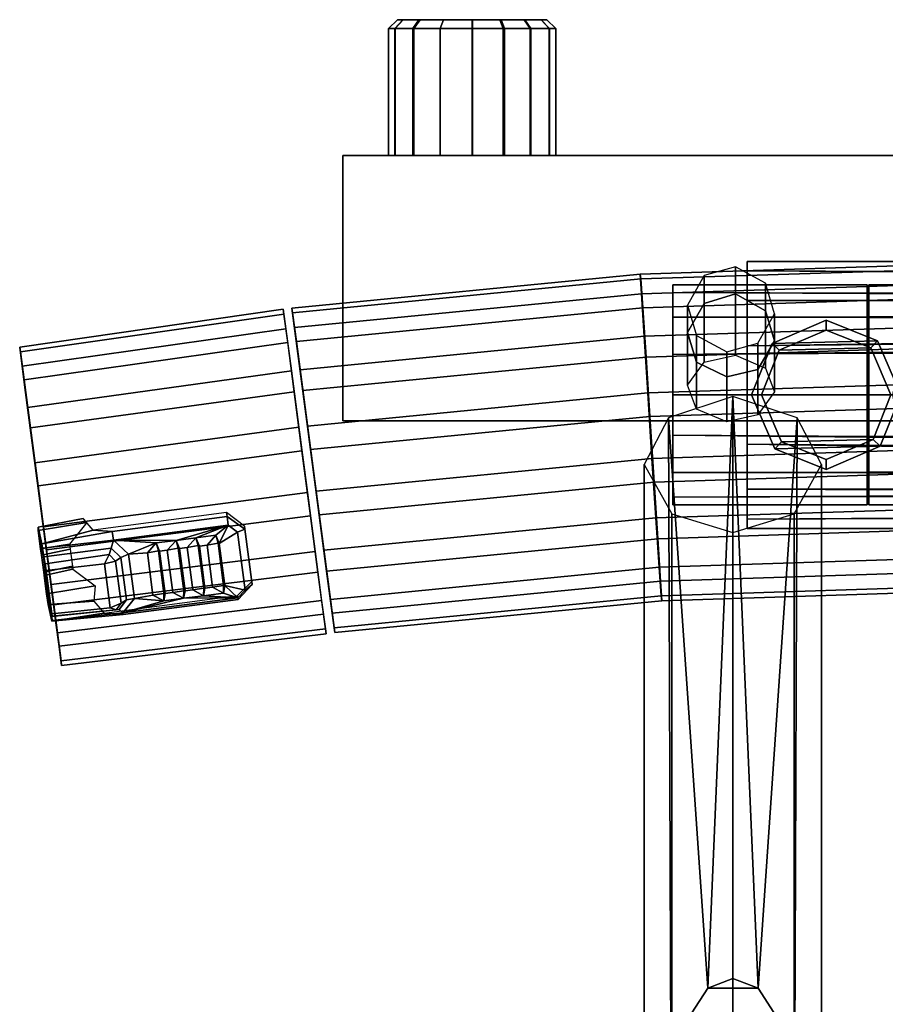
# Model space of a CAD drawing. Header units: millimetres. Extents: x -150 to 150, y -498 to 0.
# Tile 3 of 7: x -150 to -16, y -152 to 0. Entities that reach past the tile are written whole.
import ezdxf

# ---------------------------------------------------------------- set-up
doc = ezdxf.new("R2010")
doc.units = ezdxf.units.MM
doc.header["$MEASUREMENT"] = 0
doc.layers.add('CHROME01', color=9, linetype='Continuous')
doc.layers.add('CHROME03', color=250, linetype='Continuous')

msp = doc.modelspace()

# ---------------------------------------------------------------- meshes
at = {"layer": 'CHROME01'}
mesh = msp.add_polyface(dxfattribs=at)
corners = [(-88.99, -21, 9.29), (-88.99, -1.35, 9.25), (-91.97, -1.35, 4.81), (-91.97, -21, 4.85), (-84.95, -21, 11.96), (-84.95, -1.35, 11.91), (-79.97, -21, 12.94), (-79.97, -1.35, 12.9), (-74.99, -21, 11.93), (-74.99, -1.35, 11.89), (-71.03, -21, 9.32), (-71.03, -1.35, 9.27), (-68.09, -21, 5), (-68.09, -1.35, 4.96), (-92.9, -1.35), (-92.9, -21, 0.04), (-70.92, -21, -9.12), (-70.92, -1.35, -9.17), (-68.07, -1.35, -4.9), (-68.07, -21, -4.85), (-75.23, -21, -11.94), (-75.23, -1.35, -11.99), (-79.99, -21, -12.86), (-79.99, -1.35, -12.9), (-84.96, -21, -11.86), (-84.96, -1.35, -11.91), (-89.18, -21, -9.02), (-89.18, -1.35, -9.06), (-91.88, -21, -4.97), (-91.88, -1.35, -5.02), (-88.99, -1.35, 9.25), (-88.05, 0, 8.28), (-90.72, 0, 4.31), (-91.97, -1.35, 4.81), (-84.95, -1.35, 11.91), (-84.43, 0, 10.67), (-79.97, -1.35, 12.9), (-79.97, 0, 11.55), (-74.99, -1.35, 11.89), (-75.51, 0, 10.64), (-71.03, -1.35, 9.27), (-71.97, 0, 8.3), (-68.09, -1.35, 4.96), (-69.34, 0, 4.44), (-67.1, -1.35), (-68.45, 0), (-91.55, 0), (-92.9, -1.35), (-68.07, -1.35, -4.9), (-69.32, 0, -4.39), (-70.92, -1.35, -9.17), (-71.87, 0, -8.21), (-75.23, -1.35, -11.99), (-75.73, 0, -10.73), (-79.99, -1.35, -12.9), (-79.99, 0, -11.55), (-84.96, -1.35, -11.91), (-84.44, 0, -10.66), (-89.18, -1.35, -9.06), (-88.22, 0, -8.11), (-91.88, -1.35, -5.02), (-90.64, 0, -4.49), (-149.51, -53.57, -9.22), (-149.9, -50.61, -0.19), (-109.18, -44.77, -0.25), (-108.78, -47.79, -9.45), (-148.67, -59.96, -16.73), (-107.92, -54.29, -17.1), (-147.54, -68.5, -21.09), (-106.78, -63, -21.55), (-148.25, -63.11, 24.84), (-147.07, -72.06, 27.82), (-106.3, -66.63, 28.29), (-107.5, -57.51, 25.25), (-149.23, -55.66, 18.39), (-108.5, -49.92, 18.69), (-149.8, -51.34, 9.78), (-109.08, -45.51, 9.91), (-53.85, -42.37, -9.53), (-107.44, -47.61, -9.45), (-107.84, -44.6, -0.25), (-54.03, -39.34, -0.33), (-53.44, -48.93, -17.18), (-106.58, -54.12, -17.1), (-52.88, -57.69, -21.62), (-105.44, -62.83, -21.55), (-53.14, -52.15, 25.18), (-106.16, -57.33, 25.25), (-104.96, -66.45, 28.29), (-52.53, -61.33, 28.22), (-53.65, -44.52, 18.61), (-107.16, -49.74, 18.69), (-53.96, -40.08, 9.83), (-107.74, -45.34, 9.91), (-148.01, -64.91, 21.54), (-148.25, -63.11, 24.84), (-149.23, -55.66, 18.39), (-148.84, -58.62, 16.09), (-149.8, -51.34, 9.78), (-149.33, -54.96, 8.85), (-149.9, -50.61, -0.19), (-149.41, -54.32, 0.29), (-149.51, -53.57, -9.22), (-149.08, -56.84, -7.39), (-148.67, -59.96, -16.73), (-148.37, -62.24, -13.74), (-100, -21, 22.3), (-100, -21, -19.3), (-100, -62, -19.3), (-100, -62, 22.3)]
mesh.append_faces([[corners[k] for k in face] for face in [(0, 1, 2, 3), (4, 5, 1, 0), (6, 7, 5, 4), (8, 9, 7, 6), (10, 11, 9, 8), (12, 13, 11, 10), (3, 2, 14, 15), (16, 17, 18, 19), (20, 21, 17, 16), (22, 23, 21, 20), (24, 25, 23, 22), (26, 27, 25, 24), (28, 29, 27, 26), (14, 29, 28, 15), (30, 31, 32, 33), (34, 35, 31, 30), (36, 37, 35, 34), (38, 39, 37, 36), (40, 41, 39, 38), (42, 43, 41, 40), (44, 45, 43, 42), (33, 32, 46, 47), (48, 49, 45, 44), (50, 51, 49, 48), (52, 53, 51, 50), (54, 55, 53, 52), (56, 57, 55, 54), (58, 59, 57, 56), (60, 61, 59, 58), (61, 60, 47, 46), (62, 63, 64, 65), (66, 62, 65, 67), (68, 66, 67, 69), (70, 71, 72, 73), (74, 70, 73, 75), (76, 74, 75, 77), (63, 76, 77, 64), (78, 79, 80, 81), (82, 83, 79, 78), (84, 85, 83, 82), (86, 87, 88, 89), (90, 91, 87, 86), (92, 93, 91, 90), (81, 80, 93, 92), (94, 95, 96, 97), (97, 96, 98, 99), (100, 101, 99, 98), (102, 103, 101, 100), (104, 105, 103, 102), (106, 107, 108, 109)]])
mesh = msp.add_polyface(dxfattribs=at)
corners = [(-0.03, -40.63, -9.6), (-53.85, -42.37, -9.53), (-54.03, -39.34, -0.33), (-0.03, -37.59, -0.41), (-0.02, -47.2, -17.26), (-53.44, -48.93, -17.18), (-0.03, -42.78, 18.54), (-53.65, -44.52, 18.61), (-53.14, -52.15, 25.18), (-0.02, -50.43, 25.1), (-0.03, -38.34, 9.75), (-53.96, -40.08, 9.83), (100, -21, -19.3), (100, -62, -19.3), (-100, -62, -19.3), (-100, -21, -19.3), (100, -21, 22.3), (100, -21, -19.3), (-100, -21, -19.3), (-100, -21, 22.3), (100, -21, 22.3), (-100, -21, 22.3), (-100, -62, 22.3), (100, -62, 22.3), (-5.81, -44.17, 22.53), (-5.81, -44.17, 32), (0, -43, 32), (0, -43, 22.53), (-10.56, -47.34, 22.65), (-10.56, -47.34, 32), (-7.23, -50.42, 43), (-6.19, -51.5, 44.5), (0, -49.02, 44.5), (0, -47.52, 43), (-7.23, -50.42, 32), (-7.23, -50.42, 43), (0, -47.52, 43), (0, -47.52, 32), (-0.26, -2.8, 989.25), (-6.15, -2.8, 986.63), (-6.15, -57.8, 986.63), (-0.26, -57.8, 989.25), (-8.5, -2.8, 980.76), (-8.5, -57.8, 980.76), (-6.05, -2.8, 974.79), (0.01, -2.8, 972.26), (0.01, -57.8, 972.26), (-6.05, -57.8, 974.79), (5.05, -2.8, 992.74), (0.03, -2.8, 993.76), (-4.99, -2.8, 992.76), (-12.06, -2.8, 985.61), (12, -2.8, 985.76), (9.04, -2.8, 990.1), (-9.06, -2.8, 990.08), (-13, -2.8, 980.76), (13, -2.8, 980.76), (-11.64, -2.8, 974.96), (11.63, -2.8, 974.95), (-13, 0, 980.76), (-13, -2.8, 980.76), (-12.06, -2.8, 985.61), (-12.06, 0, 985.61), (-9.06, -2.8, 990.08), (-9.06, 0, 990.08), (-4.99, -2.8, 992.76), (-4.99, 0, 992.76), (0.03, -2.8, 993.76), (0.03, 0, 993.76), (-2.74, 0, 968.05), (-2.74, -2.8, 968.05), (-7.97, -2.8, 970.48), (-7.97, 0, 970.48), (-11.64, -2.8, 974.96), (-11.64, 0, 974.96), (-5.81, -46.17, 993.76), (0, -44.8, 993.76), (0, -44.8, 967.76), (-5.81, -46.17, 967.76), (-10.05, -49.55, 967.76), (-10.05, -49.55, 993.76), (-10.05, -49.55, 993.76), (10.05, -49.55, 993.76), (5.72, -46.13, 993.76), (-5.81, -46.17, 993.76), (5.72, -46.13, 967.76), (10.05, -49.55, 967.76), (-10.05, -49.55, 967.76), (-5.81, -46.17, 967.76), (-37.53, -38.81, 195.6), (-13.3, -38.96, 195.96), (-13.3, -37.36, 188), (-37.53, -37.36, 188), (-13.3, -38.92, 180.13), (-37.53, -38.81, 180.4), (-13.3, -43.37, 173.43), (-37.53, -43.4, 173.4), (-13.3, -50.07, 168.94), (-37.53, -50.4, 168.81), (-13.3, -50.16, 207.1), (-13.3, -43.47, 202.66), (-37.53, -43.4, 202.6), (-37.53, -50.4, 207.19), (0, -48, 58.31), (-7.03, -50.88, 58.31), (-6, -50, 1206.7), (0, -48, 1206.7), (-17.36, -49.64, 164.5), (-25.31, -46.46, 164.5), (-25.31, -46.46, 173.15), (-17.36, -49.64, 173.15), (-25.31, -46.46, 164.5), (-17.36, -49.64, 164.5), (-33.67, -50.05, 164.5), (-18.41, -50.74, 133.51), (-25.31, -47.99, 133.51), (-25.31, -46.46, 163.5), (-17.36, -49.64, 163.5), (-17.36, -49.64, 163.5), (-25.31, -46.46, 163.5), (-33.67, -50.05, 163.5), (0, -45.96, 35), (-8.73, -49.7, 35), (-8.73, -49.7, 58.05), (0, -45.96, 58.05), (8.3, -49.27, 58.05), (0, -45.96, 58.05), (-8.73, -49.7, 58.05), (0, -45.96, 35), (8.3, -49.27, 35), (-8.73, -49.7, 35), (-18.7, -42.31, 846), (18.3, -42.31, 846), (18.3, -41, 839.44), (-18.7, -41, 839.44), (18.3, -42.28, 832.96), (-18.7, -42.28, 832.96), (18.3, -45.95, 827.44), (-18.7, -45.95, 827.44), (18.3, -51.47, 823.75), (-18.7, -51.47, 823.75), (18.3, -46.03, 851.51), (-18.7, -46.03, 851.51), (-18.7, -51.54, 855.17), (18.3, -51.54, 855.17)]
mesh.append_faces([[corners[k] for k in face] for face in [(0, 1, 2, 3), (4, 5, 1, 0), (6, 7, 8, 9), (10, 11, 7, 6), (3, 2, 11, 10), (12, 13, 14, 15), (16, 17, 18, 19), (20, 21, 22, 23), (24, 25, 26, 27), (28, 29, 25, 24), (30, 31, 32, 33), (34, 35, 36, 37), (38, 39, 40, 41), (40, 39, 42, 43), (44, 45, 46, 47), (42, 44, 47, 43), (48, 49, 50, 50), (51, 52, 53, 54), (55, 56, 52, 51), (57, 58, 56, 55), (59, 60, 61, 62), (62, 61, 63, 64), (64, 63, 65, 66), (66, 65, 67, 68), (69, 70, 71, 72), (72, 71, 73, 74), (74, 73, 60, 59), (75, 76, 77, 78), (79, 80, 75, 78), (81, 82, 83, 84), (85, 86, 87, 88), (89, 90, 91, 92), (91, 93, 94, 92), (93, 95, 96, 94), (97, 98, 96, 95), (99, 100, 101, 102), (90, 89, 101, 100), (103, 104, 105, 106), (107, 108, 109, 110), (111, 112, 113, 113), (114, 115, 116, 117), (118, 119, 120, 120), (121, 122, 123, 124), (125, 126, 127, 127), (128, 129, 130, 130), (131, 132, 133, 134), (135, 136, 134, 133), (135, 137, 138, 136), (139, 140, 138, 137), (141, 142, 143, 144), (132, 131, 142, 141)]])
mesh = msp.add_polyface(dxfattribs=at)
corners = [(-67.1, -21, 0.04), (-67.1, -1.35), (-68.09, -1.35, 4.96), (-68.09, -21, 5), (-68.07, -21, -4.85), (-68.07, -1.35, -4.9), (-33.28, -49.63, 822), (-35.86, -54.07, 820.62), (-35.86, -50.01, 802.06), (-33.28, -45.45, 803), (-33.28, -57.55, 837.85), (-35.86, -61.11, 834.86), (-34.67, -45.03, 823.43), (-34.67, -40.74, 803.98), (-34.67, -53.86, 840.95), (-39.32, -38.21, 804.5), (-39.32, -42.36, 823.45), (-39.32, -51.88, 842.6), (-40.68, -62.17, 833.97), (-40.68, -55.22, 819.6), (-46.72, -48.34, 822.4), (-44.14, -43.89, 823.78), (-44.14, -39.57, 804.22), (-46.72, -44.13, 803.28), (-46.72, -56.51, 838.72), (-44.14, -52.94, 841.71), (-45.33, -52.93, 820.98), (-45.33, -48.84, 802.3), (-45.33, -60.2, 835.63), (-40.68, -51.37, 801.78), (-37.53, -37.36, 188), (-37.53, -58, 188), (-37.53, -38.81, 195.6), (-37.53, -65.6, 207.19), (-37.53, -58, 208.64), (-37.53, -43.4, 202.6), (-37.53, -50.4, 207.19), (-37.53, -65.6, 168.81), (-37.53, -58, 167.36), (-37.53, -43.4, 173.4), (-37.53, -50.4, 168.81), (-37.53, -38.81, 180.4), (-36.85, -58, 173.15), (-36.85, -58, 164.5), (-33.26, -66.36, 164.5), (-33.26, -66.36, 173.15), (-33.67, -50.05, 164.5), (-33.67, -50.05, 173.15), (-25.31, -46.46, 164.5), (-25.31, -46.46, 173.15), (-17.36, -49.64, 173.15), (-25.31, -46.46, 173.15), (-33.67, -50.05, 173.15), (-36.85, -58, 163.5), (-35.32, -58, 133.51), (-32.2, -65.25, 133.51), (-33.26, -66.36, 163.5), (-32.56, -51.1, 133.51), (-33.67, -50.05, 163.5), (-25.31, -47.99, 133.51), (-25.31, -46.46, 163.5), (-49, -42.19, 845.7), (-19, -42.31, 846), (-19, -41, 839.44), (-49, -41, 839.44), (-19, -42.28, 832.96), (-49, -42.19, 833.18), (-19, -45.95, 827.44), (-49, -45.98, 827.42), (-19, -51.47, 823.75), (-49, -51.74, 823.63), (-19, -57.99, 822.44), (-49, -58, 822.44), (-19, -64.45, 823.71), (-49, -64.25, 823.63), (-19, -58, 856.44), (-49, -58, 856.44), (-49, -64.25, 855.25), (-19, -64.56, 855.12), (-19, -51.54, 855.17), (-49, -51.74, 855.25), (-19, -46.03, 851.51), (-49, -45.98, 851.46), (-49, -58, 839.44), (-49, -45.98, 851.46), (-49, -42.19, 845.7), (-49, -41, 839.44), (-49, -58, 856.44), (-49, -51.74, 855.25), (-49, -64.25, 855.25), (-49, -51.74, 823.63), (-49, -58, 822.44), (-49, -64.25, 823.63), (-49, -45.98, 827.42), (-49, -42.19, 833.18)]
mesh.append_faces([[corners[k] for k in face] for face in [(0, 1, 2, 3), (4, 5, 1, 0), (6, 7, 8, 9), (10, 11, 7, 6), (12, 6, 9, 13), (14, 10, 6, 12), (12, 13, 15, 16), (14, 12, 16, 17), (7, 11, 18, 19), (20, 21, 22, 23), (24, 25, 21, 20), (26, 20, 23, 27), (28, 24, 20, 26), (16, 21, 25, 17), (15, 22, 21, 16), (18, 28, 26, 19), (29, 8, 7, 19), (29, 19, 26, 27), (30, 31, 32, 32), (33, 34, 31, 31), (35, 31, 36, 36), (37, 31, 38, 38), (31, 39, 40, 40), (39, 31, 41, 41), (35, 32, 31, 31), (36, 31, 34, 34), (40, 38, 31, 31), (30, 41, 31, 31), (42, 43, 44, 45), (46, 43, 42, 47), (48, 46, 47, 49), (50, 51, 52, 52), (53, 54, 55, 56), (57, 54, 53, 58), (59, 57, 58, 60), (61, 62, 63, 64), (63, 65, 66, 64), (65, 67, 68, 66), (69, 70, 68, 67), (71, 72, 70, 69), (73, 74, 72, 71), (75, 76, 77, 78), (79, 80, 76, 75), (79, 81, 82, 80), (62, 61, 82, 81), (83, 84, 85, 86), (87, 88, 83, 89), (84, 83, 88, 88), (83, 90, 91, 92), (83, 93, 90, 90), (83, 86, 94, 93)]])
mesh = msp.add_polyface(dxfattribs=at)
corners = [(-146.24, -78.38, -21.82), (-147.54, -68.5, -21.09), (-106.78, -63, -21.55), (-105.45, -73.07, -22.29), (-145.06, -87.33, -18.84), (-104.25, -82.19, -19.26), (-144.08, -94.78, -12.4), (-103.25, -89.78, -12.69), (-143.51, -99.1, -3.78), (-102.67, -94.19, -3.91), (-144.65, -90.48, 22.72), (-143.81, -96.87, 15.21), (-102.97, -91.92, 15.45), (-103.83, -85.41, 23.1), (-145.77, -81.94, 27.08), (-104.97, -76.7, 27.55), (-147.07, -72.06, 27.82), (-106.3, -66.63, 28.29), (-52.22, -67.83, -22.37), (-104.11, -72.9, -22.29), (-105.44, -62.83, -21.55), (-52.88, -57.69, -21.62), (-51.61, -77.01, -19.33), (-102.91, -82.02, -19.26), (-51.1, -84.64, -12.77), (-101.91, -89.61, -12.69), (-50.79, -89.08, -3.98), (-101.33, -94.01, -3.91), (-50.72, -89.82, 6.17), (-101.23, -94.75, 6.25), (-50.9, -86.78, 15.37), (-101.63, -91.74, 15.45), (-51.31, -80.23, 23.03), (-102.49, -85.23, 23.1), (-51.87, -71.47, 27.47), (-103.63, -76.52, 27.55), (-52.53, -61.33, 28.22), (-104.96, -66.45, 28.29), (-144.08, -94.78, -12.4), (-143.51, -99.1, -3.78), (-143.99, -95.48, -2.85), (-144.47, -91.82, -10.09), (-144.95, -88.2, 19.74), (-144.24, -93.6, 13.39), (-143.81, -96.87, 15.21), (-144.65, -90.48, 22.72), (-145.89, -81.02, 23.43), (-145.77, -81.94, 27.08), (-147.07, -72.06, 27.82), (-147.01, -72.53, 24.08), (-148.25, -63.11, 24.84), (-148.01, -64.91, 21.54), (-147.54, -68.5, -21.09), (-147.42, -69.42, -17.44), (-148.37, -62.24, -13.74), (-148.67, -59.96, -16.73), (-146.24, -78.38, -21.82), (-146.3, -77.9, -18.08), (-145.06, -87.33, -18.84), (-145.3, -85.52, -15.54), (-105.44, -62.83, -21.55), (-104.11, -72.9, -22.29), (-102.91, -82.02, -19.26), (-106.58, -54.12, -17.1), (-101.91, -89.61, -12.69), (-107.44, -47.61, -9.45), (-101.33, -94.01, -3.91), (-107.84, -44.6, -0.25), (-107.74, -45.34, 9.91), (-101.23, -94.75, 6.25), (-101.63, -91.74, 15.45), (-107.16, -49.74, 18.69), (-102.49, -85.23, 23.1), (-106.16, -57.33, 25.25), (-103.63, -76.52, 27.55), (-104.96, -66.45, 28.29), (-39.72, -58.27, 861.08), (-35.83, -149.7, 969.17), (-29.79, -61.53, 858.34), (-37.53, -78.64, 188), (-37.53, -77.19, 195.6), (-37.53, -58, 188), (-37.53, -65.6, 207.19), (-37.53, -72.6, 202.6), (-37.53, -77.19, 180.4), (-37.53, -65.6, 168.81), (-37.53, -72.6, 173.4), (-33.26, -66.36, 164.5), (-25.31, -69.54, 164.5), (-25.31, -69.54, 173.15), (-33.26, -66.36, 173.15), (-19, -64.45, 823.71), (-19, -69.96, 827.36), (-49, -70.02, 827.42), (-49, -64.25, 823.63), (-19, -73.68, 832.88), (-49, -73.8, 833.18), (-19, -75, 839.44), (-49, -75, 839.44), (-19, -73.72, 845.89), (-49, -73.8, 845.7), (-19, -70.07, 851.41), (-49, -70.02, 851.46), (-19, -64.56, 855.12), (-49, -64.25, 855.25), (-49, -73.8, 845.7), (-49, -70.02, 851.46), (-49, -58, 839.44), (-49, -75, 839.44), (-49, -64.25, 855.25), (-49, -70.02, 827.42), (-49, -73.8, 833.18), (-49, -64.25, 823.63)]
mesh.append_faces([[corners[k] for k in face] for face in [(0, 1, 2, 3), (4, 0, 3, 5), (6, 4, 5, 7), (8, 6, 7, 9), (10, 11, 12, 13), (14, 10, 13, 15), (16, 14, 15, 17), (18, 19, 20, 21), (22, 23, 19, 18), (24, 25, 23, 22), (26, 27, 25, 24), (28, 29, 27, 26), (30, 31, 29, 28), (32, 33, 31, 30), (34, 35, 33, 32), (36, 37, 35, 34), (38, 39, 40, 41), (42, 43, 44, 45), (46, 42, 45, 47), (46, 47, 48, 49), (49, 48, 50, 51), (52, 53, 54, 55), (56, 57, 53, 52), (58, 59, 57, 56), (58, 38, 41, 59), (60, 61, 62, 63), (63, 62, 64, 65), (65, 64, 66, 67), (68, 69, 70, 71), (67, 66, 69, 68), (71, 70, 72, 73), (73, 72, 74, 75), (76, 77, 78, 78), (79, 80, 81, 81), (82, 81, 83, 83), (79, 81, 84, 84), (81, 85, 86, 86), (83, 81, 80, 80), (86, 84, 81, 81), (87, 88, 89, 90), (91, 92, 93, 94), (95, 96, 93, 92), (97, 98, 96, 95), (99, 100, 98, 97), (99, 101, 102, 100), (103, 104, 102, 101), (105, 106, 107, 108), (109, 107, 106, 106), (107, 110, 111, 108), (107, 112, 110, 110)]])
mesh = msp.add_polyface(dxfattribs=at)
corners = [(-0.02, -55.98, -21.7), (-52.88, -57.69, -21.62), (-53.44, -48.93, -17.18), (-0.02, -47.2, -17.26), (-0.01, -66.14, -22.44), (-52.22, -67.83, -22.37), (-0.02, -50.43, 25.1), (-53.14, -52.15, 25.18), (-52.53, -61.33, 28.22), (-0.02, -59.63, 28.14), (13.71, -64.08, 32), (15, -58, 32), (-15, -58, 32), (-13.83, -63.81, 32), (-13.71, -51.92, 26.64), (-13.71, -51.92, 32), (-10.56, -47.34, 32), (-10.56, -47.34, 22.65), (-15, -58, 28.3), (-15, -58, 32), (-13.83, -63.81, 28.27), (-13.83, -63.81, 32), (-10.48, -58, 43), (-8.98, -58, 44.5), (-6.19, -51.5, 44.5), (-7.23, -50.42, 43), (-7.58, -65.23, 43), (-6.5, -64.19, 44.5), (-10.48, -58, 32), (-10.48, -58, 43), (-7.23, -50.42, 43), (-7.23, -50.42, 32), (-7.58, -65.23, 32), (-7.58, -65.23, 43), (-10.27, -65.77, 993.76), (-12.71, -60.54, 993.76), (-12.71, -60.54, 967.76), (-10.27, -65.77, 967.76), (-12.68, -54.91, 993.76), (-12.68, -54.91, 967.76), (-10.05, -49.55, 993.76), (-10.05, -49.55, 967.76), (-12.71, -60.54, 993.76), (12.63, -60.9, 993.76), (12.7, -55.01, 993.76), (-12.68, -54.91, 993.76), (-10.27, -65.77, 993.76), (10.02, -66.08, 993.76), (12.63, -60.9, 967.76), (10.02, -66.08, 967.76), (-10.27, -65.77, 967.76), (-12.71, -60.54, 967.76), (12.7, -55.01, 967.76), (12.63, -60.9, 967.76), (-12.71, -60.54, 967.76), (-12.68, -54.91, 967.76), (10.05, -49.55, 967.76), (12.7, -55.01, 967.76), (-12.68, -54.91, 967.76), (-10.05, -49.55, 967.76), (-13.3, -57.99, 167.36), (-37.53, -58, 167.36), (-37.53, -50.4, 168.81), (-13.3, -50.07, 168.94), (-13.3, -65.83, 168.9), (-37.53, -65.6, 168.81), (-13.3, -58, 208.64), (-37.53, -58, 208.64), (-37.53, -65.6, 207.19), (-13.3, -65.97, 207.04), (-13.3, -50.16, 207.1), (-37.53, -50.4, 207.19), (-7.03, -50.88, 58.31), (-10, -58.01, 58.31), (-10, -58, 1206.7), (-6, -50, 1206.7), (-6.86, -65.27, 58.31), (-6, -66, 1206.7), (-10, -71, 1238.42), (-7.03, -66.04, 1243.33), (-7.03, -54.86, 1226.55), (-10, -61.34, 1223.95), (-6.84, -68.23, 1221.18), (0, -52.08, 1227.39), (0, -64.16, 1245.54), (0, -48, 1206.7), (-16.95, -65.95, 164.5), (-13.77, -58, 164.5), (-13.77, -58, 173.15), (-16.95, -65.95, 173.15), (-13.77, -58, 173.15), (-13.77, -58, 164.5), (-17.36, -49.64, 164.5), (-17.36, -49.64, 173.15), (-33.26, -66.36, 173.15), (-16.95, -65.95, 173.15), (-13.77, -58, 173.15), (-36.85, -58, 173.15), (-17.36, -49.64, 173.15), (-33.67, -50.05, 173.15), (-13.77, -58, 164.5), (-16.95, -65.95, 164.5), (-33.26, -66.36, 164.5), (-36.85, -58, 164.5), (-33.67, -50.05, 164.5), (-17.36, -49.64, 164.5), (-18.05, -64.89, 133.51), (-15.3, -58, 133.51), (-13.77, -58, 163.5), (-16.95, -65.95, 163.5), (-13.77, -58, 163.5), (-15.3, -58, 133.51), (-18.41, -50.74, 133.51), (-17.36, -49.64, 163.5), (-33.26, -66.36, 163.5), (-16.95, -65.95, 163.5), (-13.77, -58, 163.5), (-36.85, -58, 163.5), (-17.36, -49.64, 163.5), (-33.67, -50.05, 163.5), (-25.31, -47.99, 133.51), (-18.41, -50.74, 133.51), (-32.56, -51.1, 133.51), (-15.3, -58, 133.51), (-18.05, -64.89, 133.51), (-32.2, -65.25, 133.51), (-35.32, -58, 133.51), (-12.04, -58, 58.05), (-12.04, -58, 35), (-8.3, -66.73, 35), (-8.3, -66.73, 58.05), (-8.73, -49.7, 35), (-8.73, -49.7, 58.05), (-12.04, -58, 58.05), (12.04, -58, 58.05), (8.3, -49.27, 58.05), (-8.73, -49.7, 58.05), (-8.73, -49.7, 35), (8.3, -49.27, 35), (12.04, -58, 35), (-12.04, -58, 35), (18.3, -51.47, 823.75), (18.3, -57.99, 822.44), (-18.7, -57.99, 822.44), (-18.7, -51.47, 823.75), (18.3, -64.45, 823.71), (-18.7, -64.45, 823.71), (18.3, -58, 856.44), (-18.7, -58, 856.44), (-18.7, -64.56, 855.12), (18.3, -64.56, 855.12), (18.3, -51.54, 855.17), (-18.7, -51.54, 855.17)]
mesh.append_faces([[corners[k] for k in face] for face in [(0, 1, 2, 3), (4, 5, 1, 0), (6, 7, 8, 9), (10, 11, 12, 13), (14, 15, 16, 17), (18, 19, 15, 14), (20, 21, 19, 18), (22, 23, 24, 25), (26, 27, 23, 22), (28, 29, 30, 31), (32, 33, 29, 28), (34, 35, 36, 37), (36, 35, 38, 39), (39, 38, 40, 41), (42, 43, 44, 45), (46, 47, 43, 42), (48, 49, 50, 51), (52, 53, 54, 55), (56, 57, 58, 59), (60, 61, 62, 63), (64, 65, 61, 60), (66, 67, 68, 69), (70, 71, 67, 66), (72, 73, 74, 75), (74, 73, 76, 77), (78, 79, 80, 81), (74, 81, 80, 75), (82, 81, 74, 77), (83, 80, 79, 84), (85, 75, 80, 83), (86, 87, 88, 89), (90, 91, 92, 93), (94, 95, 96, 97), (97, 96, 98, 99), (100, 101, 102, 103), (104, 105, 100, 103), (106, 107, 108, 109), (110, 111, 112, 113), (114, 115, 116, 117), (117, 116, 118, 119), (120, 121, 122, 122), (123, 124, 125, 126), (122, 121, 123, 126), (127, 128, 129, 130), (131, 128, 127, 132), (133, 134, 135, 136), (137, 138, 139, 140), (141, 142, 143, 144), (142, 145, 146, 143), (147, 148, 149, 150), (151, 152, 148, 147)]])
mesh = msp.add_polyface(dxfattribs=at)
corners = [(-143.42, -99.82, 6.19), (-143.51, -99.1, -3.78), (-102.67, -94.19, -3.91), (-102.57, -94.93, 6.25), (-143.81, -96.87, 15.21), (-102.97, -91.92, 15.45), (143.42, -99.82, 6.19), (102.57, -94.93, 6.25), (102.67, -94.19, -3.91), (143.51, -99.1, -3.78), (143.81, -96.87, 15.21), (102.97, -91.92, 15.45), (143.42, -99.82, 6.19), (143.91, -96.12, 5.71), (144.24, -93.6, 13.39), (143.81, -96.87, 15.21), (143.99, -95.48, -2.85), (143.51, -99.1, -3.78), (-143.42, -99.82, 6.19), (-143.81, -96.87, 15.21), (-144.24, -93.6, 13.39), (-143.91, -96.12, 5.71), (-143.99, -95.48, -2.85), (-143.51, -99.1, -3.78), (-76.28, -223.3, 976.76), (-67.87, -234.36, 981.92), (-67.87, -223.35, 1005.54), (-76.28, -212.29, 1000.38), (-79.72, -208.6, 969.91), (-79.72, -197.59, 993.52), (-76.59, -194.55, 963.36), (-76.59, -183.54, 986.97), (-68.14, -183.09, 958.01), (-68.14, -172.08, 981.63), (-55.94, -175.46, 954.46), (-50.68, -162.74, 977.05), (-39.72, -172.35, 953.01), (-39.72, -163.66, 971.54), (-24.22, -175.18, 954.33), (-28.75, -162.74, 977.05), (-11.57, -182.84, 957.9), (-11.57, -171.83, 981.51), (-3.15, -193.9, 963.06), (-3.15, -182.89, 986.67), (0.28, -208.6, 969.91), (0.28, -197.59, 993.52), (-2.84, -222.65, 976.46), (-2.84, -211.64, 1000.07), (-11.3, -234.11, 981.81), (-11.3, -223.1, 1005.42), (-50.68, -162.74, 977.05), (-68.14, -172.08, 981.63), (-39.72, -196.77, 995.29), (-28.75, -162.74, 977.05), (-11.57, -171.83, 981.51), (-3.15, -182.89, 986.67), (-2.84, -211.64, 1000.07), (0.28, -197.59, 993.52), (-23.5, -230.73, 1008.98), (-11.3, -223.1, 1005.42), (-67.87, -223.35, 1005.54), (-76.28, -212.29, 1000.38), (-55.22, -231.01, 1009.11), (-79.72, -197.59, 993.52), (-76.59, -183.54, 986.97), (-39.72, -233.84, 1010.43), (-39.72, -148.21, 968.27), (-43.61, -149.7, 969.17), (-35.83, -149.7, 969.17), (-30.14, -158.55, 974.52), (-49.3, -158.55, 974.52), (-39.72, -58.27, 861.08), (-49.65, -61.53, 858.34), (-43.61, -149.7, 969.17), (-30.14, -158.55, 974.52), (-29.79, -61.53, 858.34), (-35.83, -149.7, 969.17), (-39.72, -148.21, 968.27), (-30.27, -76.38, 845.88), (-30.27, -176.65, 965.38), (-39.72, -179.54, 962.96), (-39.72, -79.27, 843.46), (-26.01, -68.77, 852.27), (-26.01, -169.04, 971.77), (-28.75, -162.74, 977.05), (-49.16, -76.38, 845.88), (-49.16, -176.65, 965.38), (-53.43, -68.77, 852.27), (-53.43, -169.04, 971.77), (-49.3, -158.55, 974.52), (-50.68, -162.74, 977.05)]
mesh.append_faces([[corners[k] for k in face] for face in [(0, 1, 2, 3), (4, 0, 3, 5), (6, 7, 8, 9), (10, 11, 7, 6), (12, 13, 14, 15), (16, 13, 12, 17), (18, 19, 20, 21), (22, 23, 18, 21), (24, 25, 26, 27), (28, 24, 27, 29), (30, 28, 29, 31), (32, 30, 31, 33), (34, 32, 33, 35), (36, 34, 35, 37), (38, 36, 37, 39), (40, 38, 39, 41), (42, 40, 41, 43), (44, 42, 43, 45), (46, 44, 45, 47), (48, 46, 47, 49), (50, 51, 52, 52), (53, 52, 54, 54), (55, 54, 52, 52), (56, 57, 52, 52), (58, 59, 52, 52), (60, 52, 61, 61), (60, 62, 52, 52), (63, 61, 52, 52), (64, 63, 52, 52), (64, 52, 51, 51), (56, 52, 59, 59), (55, 52, 57, 57), (65, 52, 62, 62), (58, 52, 65, 65), (52, 53, 50, 50), (66, 67, 68, 68), (50, 53, 69, 70), (70, 69, 68, 67), (71, 72, 73, 73), (74, 75, 76, 76), (77, 71, 73, 73), (78, 79, 80, 81), (82, 83, 79, 78), (75, 74, 83, 82), (84, 83, 74, 74), (77, 76, 71, 71), (85, 81, 80, 86), (87, 85, 86, 88), (72, 87, 88, 89), (90, 89, 88, 88), (89, 73, 72, 72)]])
mesh = msp.add_polyface(dxfattribs=at)
corners = [(-0.01, -75.34, -19.4), (-51.61, -77.01, -19.33), (-52.22, -67.83, -22.37), (-0.01, -66.14, -22.44), (0, -82.99, -12.84), (-51.1, -84.64, -12.77), (0, -87.44, -4.05), (-50.79, -89.08, -3.98), (0, -88.18, 6.1), (-50.72, -89.82, 6.17), (0, -85.14, 15.3), (-50.9, -86.78, 15.37), (-0.01, -78.57, 22.95), (-51.31, -80.23, 23.03), (-0.01, -69.79, 27.4), (-51.87, -71.47, 27.47), (-0.02, -59.63, 28.14), (-52.53, -61.33, 28.22), (-10.66, -68.56, 27.8), (-10.66, -68.56, 32), (-13.83, -63.81, 32), (-13.83, -63.81, 28.27), (-6.08, -71.71, 27.36), (-6.08, -71.71, 32), (0, -73, 27.03), (0, -73, 32), (0, -68.48, 43), (0, -66.98, 44.5), (-6.5, -64.19, 44.5), (-7.58, -65.23, 43), (0, -68.48, 32), (0, -68.48, 43), (-7.58, -65.23, 43), (-7.58, -65.23, 32), (-5.8, -69.44, 993.76), (-10.27, -65.77, 993.76), (-10.27, -65.77, 967.76), (-5.8, -69.44, 967.76), (0, -70.8, 967.76), (0, -70.8, 993.76), (0, -70.8, 993.76), (5.53, -69.57, 993.76), (-5.8, -69.44, 993.76), (10.02, -66.08, 993.76), (-10.27, -65.77, 993.76), (10.02, -66.08, 967.76), (5.53, -69.57, 967.76), (-5.8, -69.44, 967.76), (-10.27, -65.77, 967.76), (-13.3, -65.83, 168.9), (-13.3, -72.53, 173.34), (-37.53, -72.6, 173.4), (-37.53, -65.6, 168.81), (-13.3, -77.04, 180.03), (-37.53, -77.19, 180.4), (-13.3, -78.64, 188), (-37.53, -78.64, 188), (-13.3, -77.1, 195.84), (-37.53, -77.19, 195.6), (-13.3, -72.66, 202.53), (-37.53, -72.6, 202.6), (-13.3, -65.97, 207.04), (-37.53, -65.6, 207.19), (-10, -84.9, 1248.01), (-7.03, -82.17, 1254.43), (-7.03, -66.04, 1243.33), (-10, -71, 1238.42), (-6.84, -76.27, 1233.2), (-10, -61.34, 1223.95), (-6.84, -68.23, 1221.18), (-6.84, -87.81, 1241.18), (0, -70.68, 1220.03), (-6, -66, 1206.7), (0, -68, 1206.7), (0, -78.3, 1231.4), (0, -89.54, 1238.97), (-7.07, -103, 1244.63), (0, -103, 1241.7), (-10, -103, 1251.7), (-7.07, -103, 1258.77), (0, -103, 1261.7), (0, -82.18, 1257.56), (0, -64.16, 1245.54), (-6.86, -65.27, 58.31), (0, -68, 58.31), (-25.31, -69.54, 173.15), (-25.31, -69.54, 164.5), (-16.95, -65.95, 164.5), (-16.95, -65.95, 173.15), (-25.31, -69.54, 173.15), (-16.95, -65.95, 173.15), (-33.26, -66.36, 173.15), (-25.31, -69.54, 164.5), (-33.26, -66.36, 164.5), (-16.95, -65.95, 164.5), (-25.31, -69.54, 163.5), (-25.31, -68.01, 133.51), (-18.05, -64.89, 133.51), (-16.95, -65.95, 163.5), (-32.2, -65.25, 133.51), (-33.26, -66.36, 163.5), (-25.31, -69.54, 163.5), (-16.95, -65.95, 163.5), (-33.26, -66.36, 163.5), (-25.31, -68.01, 133.51), (-32.2, -65.25, 133.51), (-18.05, -64.89, 133.51), (-8.3, -66.73, 35), (0, -70.04, 35), (0, -70.04, 58.05), (-8.3, -66.73, 58.05), (0, -70.04, 58.05), (8.73, -66.3, 58.05), (-8.3, -66.73, 58.05), (18.3, -64.45, 823.71), (18.3, -69.96, 827.36), (-18.7, -69.96, 827.36), (-18.7, -64.45, 823.71), (18.3, -73.68, 832.88), (-18.7, -73.68, 832.88), (18.3, -75, 839.44), (-18.7, -75, 839.44), (18.3, -73.72, 845.89), (-18.7, -73.72, 845.89), (18.3, -70.07, 851.41), (-18.7, -70.07, 851.41), (18.3, -64.56, 855.12), (-18.7, -64.56, 855.12)]
mesh.append_faces([[corners[k] for k in face] for face in [(0, 1, 2, 3), (4, 5, 1, 0), (6, 7, 5, 4), (8, 9, 7, 6), (10, 11, 9, 8), (12, 13, 11, 10), (14, 15, 13, 12), (16, 17, 15, 14), (18, 19, 20, 21), (22, 23, 19, 18), (24, 25, 23, 22), (26, 27, 28, 29), (30, 31, 32, 33), (34, 35, 36, 37), (34, 37, 38, 39), (40, 41, 42, 42), (42, 41, 43, 44), (45, 46, 47, 48), (49, 50, 51, 52), (53, 54, 51, 50), (55, 56, 54, 53), (57, 58, 56, 55), (57, 59, 60, 58), (61, 62, 60, 59), (63, 64, 65, 66), (67, 66, 68, 69), (70, 63, 66, 67), (71, 69, 72, 73), (74, 67, 69, 71), (70, 67, 74, 75), (76, 70, 75, 77), (63, 70, 76, 78), (79, 64, 63, 78), (64, 79, 80, 81), (65, 64, 81, 82), (83, 84, 73, 72), (85, 86, 87, 88), (89, 90, 91, 91), (92, 93, 94, 94), (95, 96, 97, 98), (99, 96, 95, 100), (101, 102, 103, 103), (104, 105, 106, 106), (107, 108, 109, 110), (111, 112, 113, 113), (114, 115, 116, 117), (115, 118, 119, 116), (120, 121, 119, 118), (120, 122, 123, 121), (124, 125, 123, 122), (124, 126, 127, 125)]])
mesh = msp.add_polyface(dxfattribs=at)
corners = [(-55.22, -242.02, 985.49), (-39.72, -244.85, 986.81), (-39.72, -233.84, 1010.43), (-55.22, -231.01, 1009.11), (-67.87, -234.36, 981.92), (-67.87, -223.35, 1005.54), (-23.5, -241.74, 985.36), (-11.3, -234.11, 981.81), (-11.3, -223.1, 1005.42), (-23.5, -230.73, 1008.98), (-10, -394.72, 1238.7), (-7.03, -399.63, 1243.66), (-7.03, -382.99, 1254.78), (-10, -380.38, 1248.3), (-6.84, -389.5, 1233.43), (-6.84, -377.61, 1241.42), (-7.07, -363, 1258.77), (-10, -363, 1251.7), (-7.07, -363, 1244.63), (0, -363, 1241.7), (0, -376.46, 1238.97), (0, -387.7, 1231.4), (0, -363, 1261.7), (0, -383.82, 1257.56), (10, -394.55, 1238.53), (7.03, -389.63, 1233.56), (7.03, -377.68, 1241.59), (10, -380.29, 1248.07), (6.84, -399.77, 1243.8), (6.84, -383.06, 1254.96), (7.07, -363, 1244.63), (7.07, -363, 1258.77), (10, -363, 1251.7), (0, -103, 1241.7), (-7.07, -103, 1244.63), (-10, -103, 1251.7), (7.07, -103, 1244.63), (10, -103, 1251.7), (-7.07, -103, 1258.77), (0, -103, 1261.7), (7.07, -103, 1258.77), (13.18, -391.94, 1138.5), (4.45, -387.7, 1138.5), (3.78, -390.78, 1167.41), (11.19, -394.37, 1167.41), (-4.95, -387.82, 1138.5), (-4.2, -390.88, 1167.41), (87.94, -388.39, 1133.21), (87.94, -388.39, 1119.36), (81.54, -369.69, 1119.36), (81.54, -369.69, 1133.21), (71, -352.56, 1119.36), (71, -352.56, 1133.21), (55.78, -337.26, 1119.36), (55.78, -337.26, 1133.21), (38.71, -326.66, 1119.36), (38.71, -326.66, 1133.21), (20.26, -320.23, 1119.36), (20.26, -320.23, 1133.21), (-0.2, -317.92, 1119.36), (-0.2, -317.92, 1133.21), (-19.31, -320.02, 1119.36), (-19.31, -320.02, 1133.21), (-38.33, -326.48, 1119.36), (-38.33, -326.48, 1133.21), (-55.69, -337.19, 1119.36), (-55.69, -337.19, 1133.21), (-70.02, -351.32, 1119.36), (-70.02, -351.32, 1133.21), (-80.92, -368.39, 1119.36), (-80.92, -368.39, 1133.21), (-87.68, -387.29, 1119.36), (-87.68, -387.29, 1133.21), (-19.31, -320.02, 1133.21), (-0.1, -408.1, 1139.95), (-0.2, -317.92, 1133.21), (81.54, -369.69, 1133.21), (71, -352.56, 1133.21), (55.78, -337.26, 1133.21), (38.71, -326.66, 1133.21), (20.26, -320.23, 1133.21), (-87.68, -387.29, 1133.21), (-80.92, -368.39, 1133.21), (-70.02, -351.32, 1133.21), (-55.69, -337.19, 1133.21), (-38.33, -326.48, 1133.21)]
mesh.append_faces([[corners[k] for k in face] for face in [(0, 1, 2, 3), (4, 0, 3, 5), (6, 7, 8, 9), (1, 6, 9, 2), (10, 11, 12, 13), (14, 10, 13, 15), (13, 12, 16, 17), (18, 15, 13, 17), (19, 20, 15, 18), (21, 14, 15, 20), (22, 16, 12, 23), (24, 25, 26, 27), (28, 24, 27, 29), (26, 25, 21, 20), (30, 26, 20, 19), (29, 31, 22, 23), (27, 26, 30, 32), (31, 29, 27, 32), (33, 19, 18, 34), (34, 18, 17, 35), (33, 36, 30, 19), (32, 30, 36, 37), (17, 16, 38, 35), (16, 22, 39, 38), (40, 39, 22, 31), (40, 31, 32, 37), (41, 42, 43, 44), (43, 42, 45, 46), (47, 48, 49, 50), (50, 49, 51, 52), (52, 51, 53, 54), (54, 53, 55, 56), (56, 55, 57, 58), (58, 57, 59, 60), (60, 59, 61, 62), (62, 61, 63, 64), (64, 63, 65, 66), (66, 65, 67, 68), (68, 67, 69, 70), (69, 71, 72, 70), (73, 74, 75, 75), (76, 77, 74, 74), (77, 78, 74, 74), (78, 79, 74, 74), (79, 80, 74, 74), (80, 75, 74, 74), (81, 74, 82, 82), (82, 74, 83, 83), (83, 74, 84, 84), (84, 74, 85, 85), (85, 74, 73, 73)]])
at = {"layer": 'CHROME03'}
mesh = msp.add_polyface(dxfattribs=at)
corners = [(-148.37, -62.24, -13.74), (-147.42, -69.42, -17.44), (-146.3, -77.9, -18.08), (-149.08, -56.84, -7.39), (-145.3, -85.52, -15.54), (-149.41, -54.32, 0.29), (-144.47, -91.82, -10.09), (-149.33, -54.96, 8.85), (-143.99, -95.48, -2.85), (-148.84, -58.62, 16.09), (-143.91, -96.12, 5.71), (-148.01, -64.91, 21.54), (-144.24, -93.6, 13.39), (-147.01, -72.53, 24.08), (-144.95, -88.2, 19.74), (-145.89, -81.02, 23.43), (-144.89, -92.89, 22.12), (-146.37, -81.72, 28.21), (-146.49, -81.03, 27.85), (-144.91, -92.98, 21.34), (-146.53, -82.78, 19.79), (-146.19, -85.39, 18.36), (-147.05, -78.97, 21.3), (-146.68, -81.79, 19.76), (-147.07, -78.46, 22.99), (-128.83, -80.89, 28.27), (-130.18, -82.42, 27.82), (-128.48, -82.12, 27.73), (-125.75, -80.49, 28.27), (-135.42, -80.46, 28.64), (-128.83, -80.89, 28.27), (-133.07, -82.63, 27.88), (-132.17, -89.48, 24.15), (-129.32, -88.96, 24.26), (-130.18, -82.42, 27.82), (-134.26, -83.13, 28.13), (-133.4, -89.67, 24.57), (-132.17, -89.48, 24.15), (-133.07, -82.63, 27.88), (-135.09, -83.71, 28.95), (-134.23, -90.2, 25.41), (-136.79, -84.14, 29.69), (-135.9, -90.94, 25.99), (-136.09, -82.7, 29.31), (-135.79, -81.7, 28.68), (-145.97, -84.13, 29.03), (-145.8, -85.16, 29.24), (-146.16, -83.02, 28.34), (-146.37, -81.72, 28.21), (-135.42, -80.46, 28.64), (-146.49, -81.03, 27.85), (-135.6, -79.12, 28.04), (-147.07, -78.46, 22.99), (-140.11, -77.09, 23.21), (-139.52, -77.73, 20.84), (-147.05, -78.97, 21.3), (-146.49, -81.03, 27.85), (-138.56, -78.9, 26.92), (-135.6, -79.12, 28.04), (-146.68, -81.79, 19.76), (-142.21, -81.06, 19.24), (-146.14, -85.92, 17.51), (-141.69, -84.97, 17.12), (-138.23, -87.5, 15.52), (-145.77, -88.74, 15.98), (-141.76, -84.48, 17.75), (-146.19, -85.39, 18.36), (-146.53, -82.78, 19.79), (-142.1, -81.86, 19.18)]
mesh.append_faces([[corners[k] for k in face] for face in [(0, 1, 2, 3), (3, 2, 4, 5), (5, 4, 6, 7), (7, 6, 8, 9), (9, 8, 10, 11), (11, 10, 12, 13), (13, 12, 14, 15), (16, 17, 18, 19), (19, 18, 20, 21), (22, 23, 24, 24), (20, 24, 23, 23), (24, 20, 18, 18), (25, 26, 27, 27), (28, 29, 30, 30), (31, 30, 29, 29), (31, 32, 33, 34), (30, 31, 34, 34), (35, 36, 37, 38), (39, 40, 36, 35), (39, 41, 42, 40), (43, 41, 39, 39), (44, 43, 39, 35), (45, 46, 41, 43), (47, 45, 43, 44), (48, 47, 44, 49), (50, 48, 49, 51), (35, 38, 49, 44), (52, 53, 54, 55), (52, 56, 57, 53), (57, 56, 58, 58), (59, 55, 54, 60), (61, 62, 63, 64), (65, 66, 67, 68), (67, 59, 60, 68), (66, 65, 62, 61)]])
mesh = msp.add_polyface(dxfattribs=at)
corners = [(-121.28, -87.9, 24.27), (-122.14, -81.37, 27.82), (-122.34, -81.31, 27.73), (-121.47, -87.89, 24.15), (-122.68, -80.09, 28.28), (-127.43, -88.71, 24.26), (-128.29, -82.17, 27.82), (-128.48, -82.12, 27.73), (-127.62, -88.7, 24.15), (-128.83, -80.89, 28.27), (-121.28, -87.9, 24.27), (-122.14, -81.37, 27.82), (-122.34, -81.31, 27.73), (-121.47, -87.89, 24.15), (-122.68, -80.09, 28.28), (-118.21, -87.49, 24.27), (-119.07, -80.96, 27.82), (-119.26, -80.91, 27.73), (-118.4, -87.48, 24.15), (-119.61, -79.68, 28.28), (-124.36, -88.3, 24.26), (-125.22, -81.77, 27.82), (-125.41, -81.72, 27.73), (-124.54, -88.29, 24.15), (-125.75, -80.49, 28.27), (-129.32, -88.96, 24.26), (-127.62, -88.7, 24.15), (-128.48, -82.12, 27.73), (-130.18, -82.42, 27.82), (-128.29, -82.17, 27.82), (-127.43, -88.71, 24.26), (-126.24, -88.55, 24.26), (-127.11, -82.02, 27.82), (-128.83, -80.89, 28.27), (-125.75, -80.49, 28.27), (-122.14, -81.37, 27.82), (-121.28, -87.9, 24.27), (-120.1, -87.74, 24.27), (-120.96, -81.21, 27.82), (-122.68, -80.09, 28.28), (-119.61, -79.68, 28.28), (-117.68, -78.13, 28.64), (-135.42, -80.46, 28.64), (-119.07, -80.96, 27.82), (-116.27, -79.25, 28.27), (-118.21, -87.49, 24.27), (-115.09, -88.2, 23.4), (-125.22, -81.77, 27.82), (-124.36, -88.3, 24.26), (-123.17, -88.15, 24.26), (-124.03, -81.61, 27.82), (-117.86, -76.79, 28.05), (-135.6, -79.12, 28.04), (-135.42, -80.46, 28.64), (-117.68, -78.13, 28.64), (-114, -87.29, 22.47), (-115.13, -78.74, 27.13), (-116.27, -79.25, 28.27), (-115.09, -88.2, 23.4), (-122.68, -80.09, 28.28), (-124.03, -81.61, 27.82), (-122.34, -81.31, 27.73), (-123.17, -88.15, 24.26), (-121.47, -87.89, 24.15), (-119.61, -79.68, 28.28), (-120.96, -81.21, 27.82), (-119.26, -80.91, 27.73), (-120.1, -87.74, 24.27), (-118.4, -87.48, 24.15), (-115.13, -78.74, 27.13), (-114, -87.29, 22.47), (-114.06, -86.86, 21.67), (-115.19, -78.31, 26.32), (-117.86, -76.79, 28.05), (-117.94, -76.19, 26.92), (-138.56, -78.9, 26.92), (-135.6, -79.12, 28.04), (-125.75, -80.49, 28.27), (-127.11, -82.02, 27.82), (-125.41, -81.72, 27.73), (-126.24, -88.55, 24.26), (-124.54, -88.29, 24.15)]
mesh.append_faces([[corners[k] for k in face] for face in [(0, 1, 2, 3), (4, 2, 1, 1), (5, 6, 7, 8), (9, 7, 6, 6), (10, 11, 12, 13), (14, 12, 11, 11), (15, 16, 17, 18), (19, 17, 16, 16), (20, 21, 22, 23), (24, 22, 21, 21), (25, 26, 27, 28), (29, 30, 31, 32), (33, 29, 32, 34), (35, 36, 37, 38), (39, 35, 38, 40), (39, 41, 34, 34), (40, 41, 39, 39), (41, 42, 34, 34), (43, 41, 40, 40), (43, 44, 41, 41), (43, 45, 46, 44), (47, 48, 49, 50), (34, 47, 50, 39), (51, 52, 53, 54), (55, 56, 57, 58), (57, 56, 51, 54), (59, 60, 61, 61), (62, 63, 61, 60), (64, 65, 66, 66), (67, 68, 66, 65), (69, 70, 71, 72), (73, 69, 72, 74), (75, 76, 73, 74), (77, 78, 79, 79), (80, 81, 79, 78)]])
mesh = msp.add_polyface(dxfattribs=at)
corners = [(-144.89, -92.89, 22.12), (-144.94, -92.28, 23.3), (-146.16, -83.02, 28.34), (-146.37, -81.72, 28.21), (-144.9, -92.23, 24.62), (-144.92, -91.84, 25.61), (-145.8, -85.16, 29.24), (-145.97, -84.13, 29.03), (-145.77, -88.74, 15.98), (-145.49, -90.41, 16.48), (-146.14, -85.92, 17.51), (-146.19, -85.39, 18.36), (-144.91, -92.98, 21.34), (-127.65, -89.86, 23.39), (-127.62, -88.7, 24.15), (-129.32, -88.96, 24.26), (-127.65, -89.86, 23.39), (-124.57, -89.45, 23.39), (-126.24, -88.55, 24.26), (-127.43, -88.71, 24.26), (-129.32, -88.96, 24.26), (-132.17, -89.48, 24.15), (-121.5, -89.05, 23.39), (-123.17, -88.15, 24.26), (-124.36, -88.3, 24.26), (-118.43, -88.65, 23.39), (-120.1, -87.74, 24.27), (-121.28, -87.9, 24.27), (-118.21, -87.49, 24.27), (-116.2, -89.37, 22.52), (-115.09, -88.2, 23.4), (-133.94, -91.71, 22.51), (-134.23, -90.2, 25.41), (-135.9, -90.94, 25.99), (-134.97, -91.23, 24.66), (-134.54, -91.17, 23.52), (-133.4, -89.67, 24.57), (-116.17, -89.61, 21.06), (-116.2, -89.37, 22.52), (-133.94, -91.71, 22.51), (-133.91, -91.95, 21.06), (-114, -87.29, 22.47), (-115.09, -88.2, 23.4), (-132.17, -89.48, 24.15), (-144.92, -91.84, 25.61), (-135.9, -90.94, 25.99), (-136.79, -84.14, 29.69), (-145.8, -85.16, 29.24), (-124.57, -89.45, 23.39), (-124.36, -88.3, 24.26), (-124.54, -88.29, 24.15), (-118.43, -88.65, 23.39), (-118.21, -87.49, 24.27), (-118.4, -87.48, 24.15), (-121.5, -89.05, 23.39), (-121.28, -87.9, 24.27), (-121.47, -87.89, 24.15), (-121.5, -89.05, 23.39), (-121.28, -87.9, 24.27), (-121.47, -87.89, 24.15), (-121.5, -89.05, 23.39), (-121.47, -87.89, 24.15), (-123.17, -88.15, 24.26), (-118.43, -88.65, 23.39), (-118.4, -87.48, 24.15), (-120.1, -87.74, 24.27), (-127.65, -89.86, 23.39), (-127.43, -88.71, 24.26), (-127.62, -88.7, 24.15), (-138.23, -87.5, 15.52), (-138.42, -89.91, 16.23), (-145.49, -90.41, 16.48), (-145.77, -88.74, 15.98), (-136.87, -91.73, 19.94), (-144.91, -92.98, 21.34), (-116.25, -89.01, 19.94), (-116.17, -89.61, 21.06), (-133.91, -91.95, 21.06), (-124.57, -89.45, 23.39), (-124.54, -88.29, 24.15), (-126.24, -88.55, 24.26)]
mesh.append_faces([[corners[k] for k in face] for face in [(0, 1, 2, 3), (4, 5, 6, 7), (4, 7, 2, 1), (8, 9, 10, 10), (11, 10, 9, 9), (9, 12, 11, 11), (13, 14, 15, 15), (16, 17, 18, 19), (20, 21, 16, 16), (17, 22, 23, 24), (22, 25, 26, 27), (28, 25, 29, 29), (28, 29, 30, 30), (17, 16, 31, 31), (22, 17, 29, 29), (25, 22, 29, 29), (29, 17, 31, 31), (21, 31, 16, 16), (32, 33, 34, 34), (35, 36, 32, 34), (37, 38, 39, 40), (37, 41, 42, 38), (39, 43, 36, 35), (44, 45, 46, 47), (48, 49, 50, 50), (51, 52, 53, 53), (54, 55, 56, 56), (57, 58, 59, 59), (60, 61, 62, 62), (63, 64, 65, 65), (66, 67, 68, 68), (69, 70, 71, 72), (71, 70, 73, 74), (73, 75, 76, 77), (78, 79, 80, 80)]])
mesh = msp.add_polyface(dxfattribs=at)
corners = [(-114.06, -86.86, 21.67), (-114, -87.29, 22.47), (-116.17, -89.61, 21.06), (-116.25, -89.01, 19.94), (144.89, -92.89, 22.12), (146.37, -81.72, 28.21), (146.16, -83.02, 28.34), (144.94, -92.28, 23.3), (144.9, -92.23, 24.62), (145.97, -84.13, 29.03), (145.8, -85.16, 29.24), (144.92, -91.84, 25.61), (145.77, -88.74, 15.98), (146.14, -85.92, 17.51), (145.49, -90.41, 16.48), (146.19, -85.39, 18.36), (144.91, -92.98, 21.34), (127.65, -89.86, 23.39), (129.32, -88.96, 24.26), (127.62, -88.7, 24.15), (127.65, -89.86, 23.39), (127.43, -88.71, 24.26), (126.24, -88.55, 24.26), (124.57, -89.45, 23.39), (129.32, -88.96, 24.26), (132.17, -89.48, 24.15), (124.36, -88.3, 24.26), (123.17, -88.15, 24.26), (121.5, -89.05, 23.39), (121.28, -87.9, 24.27), (120.1, -87.74, 24.27), (118.43, -88.65, 23.39), (118.21, -87.49, 24.27), (116.2, -89.37, 22.52), (115.09, -88.2, 23.4), (133.94, -91.71, 22.51), (134.23, -90.2, 25.41), (134.97, -91.23, 24.66), (135.9, -90.94, 25.99), (134.54, -91.17, 23.52), (133.4, -89.67, 24.57), (116.17, -89.61, 21.06), (133.91, -91.95, 21.06), (133.94, -91.71, 22.51), (116.2, -89.37, 22.52), (115.09, -88.2, 23.4), (114, -87.29, 22.47), (132.17, -89.48, 24.15), (144.92, -91.84, 25.61), (145.8, -85.16, 29.24), (136.79, -84.14, 29.69), (135.9, -90.94, 25.99), (124.57, -89.45, 23.39), (124.54, -88.29, 24.15), (124.36, -88.3, 24.26), (118.43, -88.65, 23.39), (118.4, -87.48, 24.15), (118.21, -87.49, 24.27), (121.5, -89.05, 23.39), (121.47, -87.89, 24.15), (121.28, -87.9, 24.27), (121.5, -89.05, 23.39), (121.47, -87.89, 24.15), (121.28, -87.9, 24.27), (121.5, -89.05, 23.39), (123.17, -88.15, 24.26), (121.47, -87.89, 24.15), (118.43, -88.65, 23.39), (120.1, -87.74, 24.27), (118.4, -87.48, 24.15), (127.65, -89.86, 23.39), (127.62, -88.7, 24.15), (127.43, -88.71, 24.26), (138.23, -87.5, 15.52), (145.77, -88.74, 15.98), (145.49, -90.41, 16.48), (138.42, -89.91, 16.23), (114.06, -86.86, 21.67), (116.25, -89.01, 19.94), (116.17, -89.61, 21.06), (114, -87.29, 22.47), (144.91, -92.98, 21.34), (136.87, -91.73, 19.94), (133.91, -91.95, 21.06), (124.57, -89.45, 23.39), (126.24, -88.55, 24.26), (124.54, -88.29, 24.15)]
mesh.append_faces([[corners[k] for k in face] for face in [(0, 1, 2, 3), (4, 5, 6, 7), (8, 9, 10, 11), (8, 7, 6, 9), (12, 13, 14, 14), (14, 15, 16, 16), (17, 18, 19, 19), (20, 21, 22, 23), (24, 20, 25, 25), (23, 26, 27, 28), (28, 29, 30, 31), (32, 33, 31, 31), (32, 34, 33, 33), (23, 35, 20, 20), (28, 33, 23, 23), (31, 33, 28, 28), (33, 35, 23, 23), (25, 20, 35, 35), (36, 37, 38, 38), (39, 37, 36, 40), (41, 42, 43, 44), (41, 44, 45, 46), (43, 39, 40, 47), (48, 49, 50, 51), (52, 53, 54, 54), (55, 56, 57, 57), (58, 59, 60, 60), (61, 62, 63, 63), (64, 65, 66, 66), (67, 68, 69, 69), (70, 71, 72, 72), (73, 74, 75, 76), (77, 78, 79, 80), (75, 81, 82, 76), (82, 83, 79, 78), (84, 85, 86, 86)]])
mesh = msp.add_polyface(dxfattribs=at)
corners = [(-144.9, -92.23, 24.62), (-134.97, -91.23, 24.66), (-135.9, -90.94, 25.99), (-144.92, -91.84, 25.61), (-144.94, -92.28, 23.3), (-134.54, -91.17, 23.52), (-144.89, -92.89, 22.12), (-133.94, -91.71, 22.51), (-144.91, -92.98, 21.34), (-133.91, -91.95, 21.06), (-136.87, -91.73, 19.94), (-133.91, -91.95, 21.06), (-144.91, -92.98, 21.34), (144.9, -92.23, 24.62), (144.92, -91.84, 25.61), (135.9, -90.94, 25.99), (134.97, -91.23, 24.66), (144.94, -92.28, 23.3), (134.54, -91.17, 23.52), (144.89, -92.89, 22.12), (133.94, -91.71, 22.51), (144.91, -92.98, 21.34), (133.91, -91.95, 21.06), (136.87, -91.73, 19.94), (144.91, -92.98, 21.34), (133.91, -91.95, 21.06), (-39.72, -172.39, 952.91), (-39.72, -173.45, 950.65), (-54.64, -176.06, 951.87), (-54.64, -175.01, 954.13), (-67.86, -183.93, 955.54), (-67.86, -182.88, 957.81), (-76.53, -195.51, 960.94), (-76.53, -194.46, 963.2), (-79.72, -209.7, 967.56), (-79.72, -208.64, 969.82), (0.28, -208.64, 969.82), (0.28, -209.7, 967.56), (-2.61, -196.18, 961.25), (-2.61, -195.12, 963.51), (-11.29, -184.19, 955.66), (-11.29, -183.14, 957.93), (-24.07, -176.34, 952), (-24.07, -175.28, 954.26), (-76.83, -223.22, 973.86), (-76.83, -222.17, 976.12), (-2.91, -222.83, 976.43), (-2.91, -223.88, 974.17), (-2.91, -223.88, 974.17), (-39.72, -210.31, 966.24), (0.28, -209.7, 967.56), (-11.29, -184.19, 955.66), (-2.61, -196.18, 961.25), (-24.07, -176.34, 952), (-67.86, -183.93, 955.54), (-76.53, -195.51, 960.94), (-79.72, -209.7, 967.56), (-68.15, -235.2, 979.45), (-76.83, -223.22, 973.86), (-55.37, -243.06, 983.11), (-39.72, -245.95, 984.46), (-39.72, -173.45, 950.65), (-11.58, -235.46, 979.57), (-54.64, -176.06, 951.87), (-24.8, -243.33, 983.24)]
mesh.append_faces([[corners[k] for k in face] for face in [(0, 1, 2, 3), (4, 5, 1, 0), (6, 7, 5, 4), (8, 9, 7, 6), (10, 11, 12, 12), (13, 14, 15, 16), (17, 13, 16, 18), (19, 17, 18, 20), (21, 19, 20, 22), (23, 24, 25, 25), (26, 27, 28, 29), (28, 30, 31, 29), (32, 33, 31, 30), (32, 34, 35, 33), (36, 37, 38, 39), (39, 38, 40, 41), (40, 42, 43, 41), (43, 42, 27, 26), (44, 45, 35, 34), (36, 46, 47, 37), (48, 49, 50, 50), (51, 52, 49, 49), (50, 49, 52, 52), (53, 51, 49, 49), (54, 49, 55, 55), (55, 49, 56, 56), (57, 58, 49, 49), (56, 49, 58, 58), (59, 57, 49, 49), (60, 59, 49, 49), (61, 53, 49, 49), (62, 49, 48, 48), (63, 61, 49, 49), (63, 49, 54, 54), (64, 60, 49, 49)]])

doc.saveas('drawing.dxf')
